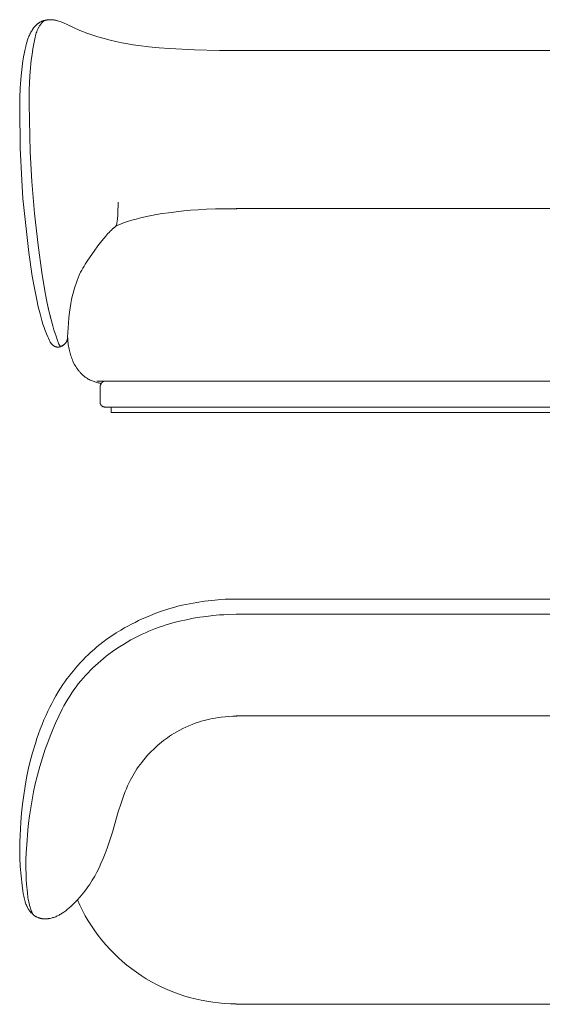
# Model space of a CAD drawing. Header units: millimetres. Extents: x 4566 to 7929, y -7627 to -5647.
# Tile 2 of 3: x 5829 to 6879, y -7627 to -5647. Entities that reach past the tile are written whole.
import ezdxf

# ---------------------------------------------------------------- set-up
doc = ezdxf.new("R2010")
doc.units = ezdxf.units.MM
doc.header["$MEASUREMENT"] = 0
doc.layers.add('Default', color=7, linetype='Continuous', lineweight=18, true_color=0x000000)

msp = doc.modelspace()

# ---------------------------------------------------------------- linework, layer by layer
at = {"layer": 'Default'}
for p, q in [((5857.6, -5663.2), (5858.8, -5661.8)), ((5858.8, -5661.8), (5859.9, -5660.4)), ((5859.9, -5660.4), (5861.1, -5659.1)), ((5861.1, -5659.1), (5861.7, -5658.5)), ((5861.7, -5658.5), (5862.4, -5657.9)), ((5862.4, -5657.9), (5863, -5657.3)), ((5863, -5657.3), (5863.6, -5656.7)), ((5863.6, -5656.7), (5864.3, -5656.1)), ((5864.3, -5656.1), (5864.9, -5655.5)), ((5864.9, -5655.5), (5865.6, -5655)), ((5865.6, -5655), (5866.3, -5654.5)), ((5866.3, -5654.5), (5867, -5654)), ((5866.9, -5663.2), (5867.3, -5662.6)), ((5867, -5654), (5867.7, -5653.5)), ((5867.3, -5662.6), (5867.6, -5661.9)), ((5867.6, -5661.9), (5868.4, -5660.7)), ((5867.7, -5653.5), (5868.2, -5653.2)), ((5868.2, -5653.2), (5868.6, -5652.9)), ((5868.4, -5660.7), (5869.1, -5659.5)), ((5868.6, -5652.9), (5869.1, -5652.6)), ((5869.1, -5652.6), (5869.6, -5652.3)), ((5869.1, -5659.5), (5869.9, -5658.3)), ((5869.6, -5652.3), (5870.6, -5651.8)), ((5869.9, -5658.3), (5870.7, -5657.2)), ((5870.6, -5651.8), (5871.6, -5651.3)), ((5870.7, -5657.2), (5871.5, -5656.1)), ((5871.5, -5656.1), (5872.2, -5655.2)), ((5871.6, -5651.3), (5872.6, -5650.9)), ((5872.2, -5655.2), (5872.9, -5654.3)), ((5872.6, -5650.9), (5873.6, -5650.4)), ((5872.9, -5654.3), (5873.5, -5653.6)), ((5873.5, -5653.6), (5874.2, -5652.8)), ((5873.6, -5650.4), (5874.6, -5650)), ((5874.2, -5652.8), (5874.8, -5652.2)), ((5874.6, -5650), (5875.7, -5649.7)), ((5874.8, -5652.2), (5875.1, -5651.9)), ((5875.1, -5651.9), (5875.4, -5651.6)), ((5875.4, -5651.6), (5875.7, -5651.4)), ((5875.7, -5649.7), (5876.7, -5649.3)), ((5875.7, -5651.4), (5875.9, -5651.1)), ((5875.9, -5651.1), (5876.2, -5650.9)), ((5876.2, -5650.9), (5876.5, -5650.7)), ((5876.5, -5650.7), (5876.7, -5650.5)), ((5876.7, -5649.3), (5877.8, -5649)), ((5876.7, -5650.5), (5876.9, -5650.3)), ((5876.9, -5650.3), (5877.1, -5650.2)), ((5877.1, -5650.2), (5877.4, -5650)), ((5877.4, -5650), (5877.7, -5649.8)), ((5877.7, -5649.8), (5878, -5649.6)), ((5877.8, -5649), (5878.9, -5648.7)), ((5878, -5649.6), (5878.3, -5649.4)), ((5878.3, -5649.4), (5878.6, -5649.3)), ((5878.6, -5649.3), (5879, -5649.1)), ((5878.9, -5648.7), (5880, -5648.5)), ((5879, -5649.1), (5879.4, -5649)), ((5879.4, -5649), (5879.8, -5648.8)), ((5879.8, -5648.8), (5880.1, -5648.7)), ((5880, -5648.5), (5881, -5648.2)), ((5880.1, -5648.7), (5880.6, -5648.5)), ((5880.6, -5648.5), (5881, -5648.4)), ((5881, -5648.2), (5882.1, -5648)), ((5881, -5648.4), (5881.5, -5648.2)), ((5881.5, -5648.2), (5881.9, -5648.1)), ((5881.9, -5648.1), (5882.4, -5648)), ((5882.1, -5648), (5883.2, -5647.8)), ((5882.4, -5648), (5882.9, -5647.9)), ((5882.9, -5647.9), (5883.4, -5647.8)), ((5883.2, -5647.8), (5884.3, -5647.7)), ((5883.4, -5647.8), (5883.9, -5647.7)), ((5883.9, -5647.7), (5884.5, -5647.6)), ((5884.3, -5647.7), (5886, -5647.5)), ((5884.5, -5647.6), (5885.1, -5647.5)), ((5885.1, -5647.5), (5885.9, -5647.4)), ((5885.9, -5647.4), (5886.7, -5647.3)), ((5886, -5647.5), (5887.7, -5647.3)), ((5886.7, -5647.3), (5887.5, -5647.3)), ((5887.5, -5647.3), (5888.3, -5647.2)), ((5887.7, -5647.3), (5889.3, -5647.2)), ((5888.3, -5647.2), (5888.7, -5647.2)), ((5889.3, -5647.2), (5891, -5647.2)), ((5891, -5647.2), (5891.9, -5647.2)), ((5891.9, -5647.2), (5892.7, -5647.2)), ((5892.7, -5647.2), (5893.6, -5647.2)), ((5893.6, -5647.2), (5894.4, -5647.3)), ((5894.4, -5647.3), (5895.2, -5647.3)), ((5895.2, -5647.3), (5896.1, -5647.4)), ((5896.1, -5647.4), (5896.9, -5647.5)), ((5896.9, -5647.5), (5897.8, -5647.6)), ((5897.8, -5647.6), (5899, -5647.8)), ((5899, -5647.8), (5900.2, -5648)), ((5900.2, -5648), (5901.4, -5648.3)), ((5901.4, -5648.3), (5902.6, -5648.6)), ((5902.6, -5648.6), (5903.8, -5648.9)), ((5903.8, -5648.9), (5905, -5649.2)), ((5905, -5649.2), (5907.5, -5650)), ((5907.5, -5650), (5909.9, -5650.8)), ((5909.9, -5650.8), (5912.3, -5651.7)), ((5912.3, -5651.7), (5917.1, -5653.6)), ((5917.1, -5653.6), (5925.4, -5657.3)), ((5925.4, -5657.3), (5950.1, -5668.7)), ((5846.2, -5683.9), (5846.9, -5682.2)), ((5846.9, -5682.2), (5847.6, -5680.4)), ((5847.6, -5680.4), (5848.4, -5678.7)), ((5848.4, -5678.7), (5849.4, -5676.6)), ((5849.4, -5676.6), (5850.4, -5674.5)), ((5850.4, -5674.5), (5851.5, -5672.5)), ((5851.5, -5672.5), (5852.6, -5670.5)), ((5852.6, -5670.5), (5853.8, -5668.6)), ((5853.8, -5668.6), (5855, -5666.8)), ((5855, -5666.8), (5856.3, -5664.9)), ((5856.3, -5664.9), (5857.6, -5663.2)), ((5859.1, -5685.6), (5859.9, -5682.4)), ((5859.9, -5682.4), (5860.7, -5679.5)), ((5860.7, -5679.5), (5861.6, -5676.6)), ((5861.6, -5676.6), (5862.4, -5673.9)), ((5862.4, -5673.9), (5863.4, -5671.3)), ((5863.4, -5671.3), (5864.3, -5668.8)), ((5864.3, -5668.8), (5864.9, -5667.4)), ((5864.9, -5667.4), (5865.5, -5666)), ((5865.5, -5666), (5866.2, -5664.6)), ((5866.2, -5664.6), (5866.9, -5663.2)), ((5950.1, -5668.7), (5956.1, -5671.2)), ((5956.1, -5671.2), (5962.1, -5673.5)), ((5962.1, -5673.5), (5968.1, -5675.8)), ((5968.1, -5675.8), (5974.1, -5677.9)), ((5974.1, -5677.9), (5986.3, -5681.7)), ((5986.3, -5681.7), (5998.7, -5685.2)), ((5839.2, -5709.2), (5841, -5701.1)), ((5841, -5701.1), (5842.1, -5697.1)), ((5842.1, -5697.1), (5843.1, -5693.2)), ((5843.1, -5693.2), (5844.3, -5689.4)), ((5844.3, -5689.4), (5845.6, -5685.7)), ((5845.6, -5685.7), (5846.2, -5683.9)), ((5855.3, -5705.9), (5857.1, -5695.5)), ((5857.1, -5695.5), (5858.4, -5688.7)), ((5858.4, -5688.7), (5859.1, -5685.6)), ((5998.7, -5685.2), (6010.5, -5688.3)), ((6010.5, -5688.3), (6022.4, -5691.1)), ((6022.4, -5691.1), (6034.4, -5693.6)), ((6034.4, -5693.6), (6046.4, -5695.9)), ((6046.4, -5695.9), (6057, -5697.6)), ((6057, -5697.6), (6067.5, -5699.2)), ((6067.5, -5699.2), (6088.5, -5701.7)), ((6088.5, -5701.7), (6109.4, -5703.6)), ((5834.9, -5735.2), (5836.8, -5722.1)), ((5836.8, -5722.1), (5838, -5715.6)), ((5838, -5715.6), (5839.2, -5709.2)), ((5852.3, -5728.4), (5853.7, -5717.1)), ((5853.7, -5717.1), (5855.3, -5705.9)), ((6109.4, -5703.6), (6130.1, -5705.1)), ((6130.1, -5705.1), (6180.4, -5707.7)), ((6180.4, -5707.7), (6230.3, -5708.8)), ((6230.3, -5708.8), (6265.5, -5709)), ((6263.8, -5709), (7494.6, -5709)), ((5833.3, -5748.1), (5834.9, -5735.2)), ((5850.2, -5751.4), (5852.3, -5728.4)), ((5830.2, -5784.1), (5832, -5760.4)), ((5832, -5760.4), (5833.3, -5748.1)), ((5848.9, -5772), (5850.2, -5751.4)), ((5848.2, -5790.6), (5848.9, -5772)), ((5829.3, -5805.2), (5830.2, -5784.1)), ((5847.9, -5816.3), (5848.2, -5790.6)), ((5829, -5824.6), (5829.3, -5805.2)), ((5850.2, -5913.1), (5847.9, -5816.3)), ((5830.1, -5905.6), (5829, -5824.6)), ((5833, -5970), (5830.1, -5905.6)), ((5853.3, -5972.7), (5850.2, -5913.1)), ((5835.6, -6006.5), (5833, -5970)), ((5858.7, -6036.6), (5853.3, -5972.7)), ((5839, -6043), (5835.6, -6006.5)), ((6026.7, -6013.8), (6026.6, -6021.8)), ((5866, -6100.6), (5858.7, -6036.6)), ((6026.4, -6030.4), (6026, -6039.3)), ((6026.6, -6021.8), (6026.4, -6030.4)), ((6111.1, -6037.9), (6100.6, -6039.7)), ((6133.7, -6034.6), (6111.1, -6037.9)), ((6158.6, -6031.7), (6133.7, -6034.6)), ((6172.5, -6030.4), (6158.6, -6031.7)), ((6187.6, -6029.3), (6172.5, -6030.4)), ((6204.2, -6028.4), (6187.6, -6029.3)), ((6222.5, -6027.7), (6204.2, -6028.4)), ((6265.3, -6027.2), (6222.5, -6027.7)), ((6263.8, -6027), (7494.6, -6027)), ((5847.5, -6115.6), (5839, -6043)), ((6030.2, -6058.7), (6022.8, -6061.7)), ((6024, -6058.6), (6023.9, -6058.8)), ((6024.1, -6057.8), (6024, -6058.3)), ((6024, -6058.3), (6024, -6058.6)), ((6024.2, -6057.3), (6024.1, -6057.8)), ((6024.4, -6056.2), (6024.2, -6057.3)), ((6024.9, -6052.3), (6024.4, -6056.2)), ((6025.3, -6048.1), (6024.9, -6052.3)), ((6026, -6039.3), (6025.3, -6048.1)), ((6037.9, -6055.8), (6030.2, -6058.7)), ((6045.9, -6053.1), (6037.9, -6055.8)), ((6054.1, -6050.5), (6045.9, -6053.1)), ((6062.7, -6048), (6054.1, -6050.5)), ((6071.6, -6045.7), (6062.7, -6048)), ((6080.9, -6043.6), (6071.6, -6045.7)), ((6090.5, -6041.6), (6080.9, -6043.6)), ((6100.6, -6039.7), (6090.5, -6041.6)), ((6002, -6082.3), (6006.3, -6077.3)), ((6006.3, -6077.3), (6008.6, -6074.8)), ((6008.6, -6074.8), (6010.9, -6072.4)), ((6010.9, -6072.4), (6013.2, -6070.1)), ((6013.2, -6070.1), (6015.7, -6067.8)), ((6015.7, -6067.8), (6018.1, -6065.6)), ((6020.6, -6063.6), (6016.5, -6067.2)), ((6018.1, -6065.6), (6020.7, -6063.4)), ((6021.1, -6063.1), (6020.6, -6063.6)), ((6020.7, -6063.4), (6022.8, -6061.7)), ((6021.4, -6062.8), (6021.1, -6063.1)), ((6021.6, -6062.6), (6021.4, -6062.8)), ((6021.9, -6062.3), (6021.6, -6062.6)), ((6022.1, -6062), (6021.9, -6062.3)), ((6022.4, -6061.8), (6022.1, -6062)), ((6022.5, -6061.6), (6022.4, -6061.8)), ((6022.6, -6061.5), (6022.5, -6061.6)), ((6022.7, -6061.3), (6022.6, -6061.5)), ((6022.8, -6061.2), (6022.7, -6061.3)), ((6022.9, -6061.1), (6022.8, -6061.2)), ((6023, -6060.9), (6022.9, -6061.1)), ((6023.1, -6060.8), (6023, -6060.9)), ((6023.2, -6060.6), (6023.1, -6060.8)), ((6023.3, -6060.4), (6023.2, -6060.6)), ((6023.4, -6060.2), (6023.3, -6060.3)), ((6023.3, -6060.3), (6023.3, -6060.4)), ((6023.5, -6060.1), (6023.4, -6060.2)), ((6023.6, -6059.8), (6023.5, -6059.9)), ((6023.5, -6059.9), (6023.5, -6060.1)), ((6023.7, -6059.3), (6023.6, -6059.6)), ((6023.6, -6059.6), (6023.6, -6059.8)), ((6023.8, -6059.1), (6023.7, -6059.3)), ((6023.9, -6058.8), (6023.8, -6059.1)), ((5986.1, -6102.1), (5993.9, -6092.1)), ((5993.9, -6092.1), (5997.9, -6087.1)), ((5997.9, -6087.1), (6002, -6082.3)), ((5854.3, -6163.1), (5847.5, -6115.6)), ((5873.5, -6155.4), (5866, -6100.6)), ((5965.9, -6130.7), (5978.6, -6112.4)), ((5978.6, -6112.4), (5986.1, -6102.1)), ((5960.8, -6138.7), (5965.9, -6130.7)), ((5880.3, -6196.7), (5873.5, -6155.4)), ((5950.1, -6157.9), (5951.4, -6155.2)), ((5951.4, -6155.2), (5953.6, -6150.9)), ((5953.6, -6150.9), (5955.9, -6146.8)), ((5955.9, -6146.8), (5958.3, -6142.7)), ((5958.3, -6142.7), (5960.8, -6138.7)), ((5858.4, -6186.8), (5854.3, -6163.1)), ((5940.2, -6183.3), (5942.2, -6177.5)), ((5942.2, -6177.5), (5944.3, -6171.8)), ((5944.3, -6171.8), (5946.5, -6166.2)), ((5946.5, -6166.2), (5948.8, -6160.6)), ((5948.8, -6160.6), (5950.1, -6157.9)), ((5863.1, -6210.3), (5858.4, -6186.8)), ((5884.3, -6217.1), (5880.3, -6196.7)), ((5935.3, -6201.1), (5936.8, -6195.2)), ((5936.8, -6195.2), (5938.4, -6189.2)), ((5938.4, -6189.2), (5940.2, -6183.3)), ((5866.2, -6224.4), (5863.1, -6210.3)), ((5887, -6229.6), (5884.3, -6217.1)), ((5931.8, -6218.1), (5933.4, -6209.6)), ((5933.4, -6209.6), (5935.3, -6201.1)), ((5869.8, -6238.5), (5866.2, -6224.4)), ((5886.4, -6227.1), (5892.7, -6252.5)), ((5891.6, -6248.6), (5887, -6229.6)), ((5928, -6246.5), (5929.3, -6235.3)), ((5929.3, -6235.3), (5930.4, -6226.7)), ((5930.4, -6226.7), (5931.8, -6218.1)), ((5873.7, -6252.4), (5869.8, -6238.5)), ((5875.8, -6259.2), (5873.7, -6252.4)), ((5892.7, -6252.5), (5895.4, -6262.5)), ((5926.9, -6257.7), (5928, -6246.5)), ((5878.1, -6266.1), (5875.8, -6259.2)), ((5880.3, -6272.4), (5878.1, -6266.1)), ((5882.7, -6278.6), (5880.3, -6272.4)), ((5895.4, -6262.5), (5897.8, -6271)), ((5897.8, -6271), (5900, -6278)), ((5925.3, -6285.4), (5926.9, -6257.7)), ((5885.3, -6284.8), (5882.7, -6278.6)), ((5886.7, -6287.9), (5885.3, -6284.8)), ((5888.8, -6292.3), (5886.7, -6287.9)), ((5889.4, -6293.7), (5888.8, -6292.3)), ((5890.2, -6295), (5889.4, -6293.7)), ((5890.5, -6295.6), (5890.2, -6295)), ((5890.9, -6296.3), (5890.5, -6295.6)), ((5891.3, -6296.9), (5890.9, -6296.3)), ((5900, -6278), (5902, -6283.9)), ((5902, -6283.9), (5905.1, -6292.5)), ((5905.1, -6292.5), (5907.1, -6297.9)), ((5922, -6296.4), (5921.8, -6296.7)), ((5922.2, -6296), (5922, -6296.4)), ((5922, -6296.5), (5922.2, -6296.3)), ((5922.1, -6294.9), (5922.2, -6295)), ((5922.5, -6295.7), (5922.2, -6296)), ((5922.2, -6296.3), (5922.4, -6296)), ((5922.4, -6296), (5922.5, -6295.7)), ((5922.7, -6295.2), (5922.5, -6295.7)), ((5922.5, -6295.7), (5922.7, -6295.4)), ((5923, -6294.8), (5922.7, -6295.2)), ((5922.7, -6295.4), (5922.9, -6295)), ((5923, -6278.4), (5922.8, -6278.4)), ((5922.9, -6295), (5923.1, -6294.6)), ((5923.2, -6294.4), (5923, -6294.8)), ((5923.1, -6294.6), (5923.3, -6294.3)), ((5923.5, -6293.9), (5923.2, -6294.4)), ((5923.3, -6294.3), (5923.5, -6293.9)), ((5923.5, -6293.9), (5923.7, -6293.5)), ((5923.7, -6293.5), (5923.5, -6293.9)), ((5923.9, -6293), (5923.7, -6293.5)), ((5923.7, -6293.5), (5923.8, -6293.1)), ((5923.8, -6293.1), (5924, -6292.6)), ((5924.1, -6292.6), (5923.9, -6293)), ((5924, -6292.6), (5924.1, -6292.2)), ((5924.1, -6292.2), (5924.2, -6291.8)), ((5924.3, -6292.1), (5924.1, -6292.6)), ((5924.2, -6291.8), (5924.3, -6291.4)), ((5924.3, -6291.4), (5924.5, -6291)), ((5924.5, -6291.6), (5924.3, -6292.1)), ((5924.5, -6291), (5924.6, -6290.6)), ((5924.7, -6291.2), (5924.5, -6291.6)), ((5924.6, -6290.6), (5924.7, -6290.1)), ((5924.7, -6290.1), (5924.8, -6289.7)), ((5924.8, -6290.7), (5924.7, -6291.2)), ((5924.8, -6289.7), (5924.9, -6288.9)), ((5925, -6290.2), (5924.8, -6290.7)), ((5924.9, -6288.9), (5925, -6288)), ((5925, -6288), (5925.2, -6287.1)), ((5925.1, -6289.7), (5925, -6290.2)), ((5925.3, -6289.2), (5925.1, -6289.7)), ((5925.2, -6286.3), (5925.3, -6285.4)), ((5925.2, -6287.1), (5925.2, -6286.3)), ((5925.3, -6285), (5925.5, -6288.2)), ((5925.4, -6288.8), (5925.3, -6289.2)), ((5925.5, -6288.3), (5925.4, -6288.8)), ((5925.5, -6288.2), (5925.7, -6291.3)), ((5925.7, -6291.3), (5926, -6294.4)), ((5926, -6294.4), (5926.3, -6297.5)), ((5891.7, -6297.5), (5891.3, -6296.9)), ((5892.2, -6298.1), (5891.7, -6297.5)), ((5892.6, -6298.7), (5892.2, -6298.1)), ((5893.1, -6299.3), (5892.6, -6298.7)), ((5893.3, -6299.6), (5893.1, -6299.3)), ((5893.6, -6299.8), (5893.3, -6299.6)), ((5893.8, -6300.1), (5893.6, -6299.8)), ((5894.1, -6300.4), (5893.8, -6300.1)), ((5894.3, -6300.6), (5894.1, -6300.4)), ((5894.6, -6300.9), (5894.3, -6300.6)), ((5894.9, -6301.1), (5894.6, -6300.9)), ((5895.1, -6301.4), (5894.9, -6301.1)), ((5895.4, -6301.6), (5895.1, -6301.4)), ((5895.6, -6301.8), (5895.4, -6301.6)), ((5895.9, -6302), (5895.6, -6301.8)), ((5896.2, -6302.2), (5895.9, -6302)), ((5896.4, -6302.4), (5896.2, -6302.2)), ((5896.7, -6302.6), (5896.4, -6302.4)), ((5897, -6302.8), (5896.7, -6302.6)), ((5897.3, -6303), (5897, -6302.8)), ((5897.6, -6303.2), (5897.3, -6303)), ((5897.9, -6303.3), (5897.6, -6303.2)), ((5898.2, -6303.5), (5897.9, -6303.3)), ((5898.5, -6303.7), (5898.2, -6303.5)), ((5898.8, -6303.8), (5898.5, -6303.7)), ((5899.1, -6304), (5898.8, -6303.8)), ((5899.4, -6304.1), (5899.1, -6304)), ((5899.7, -6304.3), (5899.4, -6304.1)), ((5900, -6304.4), (5899.7, -6304.3)), ((5900.3, -6304.5), (5900, -6304.4)), ((5900.7, -6304.7), (5900.3, -6304.5)), ((5901, -6304.8), (5900.7, -6304.7)), ((5901.3, -6304.9), (5901, -6304.8)), ((5901.6, -6305), (5901.3, -6304.9)), ((5901.9, -6305.1), (5901.6, -6305)), ((5902.3, -6305.1), (5901.9, -6305.1)), ((5902.6, -6305.2), (5902.3, -6305.1)), ((5902.9, -6305.3), (5902.6, -6305.2)), ((5903.3, -6305.4), (5902.9, -6305.3)), ((5903.6, -6305.4), (5903.3, -6305.4)), ((5903.9, -6305.5), (5903.6, -6305.4)), ((5904.3, -6305.5), (5903.9, -6305.5)), ((5904.5, -6305.5), (5904.3, -6305.5)), ((5904.8, -6305.5), (5904.5, -6305.5)), ((5905.1, -6305.6), (5904.8, -6305.5)), ((5905.3, -6305.6), (5905.1, -6305.6)), ((5905.6, -6305.6), (5905.3, -6305.6)), ((5905.9, -6305.6), (5905.6, -6305.6)), ((5906.1, -6305.6), (5905.9, -6305.6)), ((5906.4, -6305.6), (5906.1, -6305.6)), ((5906.9, -6305.5), (5906.4, -6305.6)), ((5907.5, -6305.5), (5906.9, -6305.5)), ((5907.1, -6297.9), (5907.9, -6299.7)), ((5908, -6305.4), (5907.5, -6305.5)), ((5907.9, -6299.7), (5908.2, -6300.5)), ((5908.5, -6305.3), (5908, -6305.4)), ((5908.2, -6300.5), (5908.5, -6301.1)), ((5908.5, -6301.1), (5908.7, -6301.6)), ((5909, -6305.2), (5908.5, -6305.3)), ((5908.7, -6301.6), (5908.8, -6301.8)), ((5908.8, -6301.8), (5908.9, -6302)), ((5908.9, -6302), (5909, -6302.2)), ((5909, -6302.2), (5909.1, -6302.3)), ((5909.6, -6305.1), (5909, -6305.2)), ((5909.1, -6302.3), (5909.2, -6302.4)), ((5909.2, -6302.4), (5909.2, -6302.5)), ((5909.2, -6302.5), (5909.3, -6302.5)), ((5909.3, -6302.5), (5909.3, -6302.6)), ((5909.3, -6302.6), (5909.4, -6302.6)), ((5909.4, -6302.6), (5909.4, -6302.7)), ((5909.4, -6302.7), (5909.5, -6302.8)), ((5909.5, -6302.8), (5909.5, -6302.8)), ((5909.5, -6302.8), (5909.6, -6302.8)), ((5909.6, -6302.8), (5909.6, -6302.9)), ((5909.6, -6302.9), (5909.6, -6302.9)), ((5909.6, -6302.9), (5909.7, -6303)), ((5910.1, -6304.9), (5909.6, -6305.1)), ((5909.7, -6303), (5909.7, -6303)), ((5909.7, -6303), (5909.8, -6303)), ((5909.8, -6303), (5909.8, -6303.1)), ((5909.8, -6303.1), (5909.9, -6303.1)), ((5909.9, -6303.1), (5909.9, -6303.1)), ((5909.9, -6303.1), (5909.9, -6303.1)), ((5909.9, -6303.1), (5910, -6303.2)), ((5910, -6303.2), (5910, -6303.2)), ((5910, -6303.2), (5910.1, -6303.2)), ((5910.1, -6303.2), (5910.1, -6303.2)), ((5910.1, -6303.2), (5910.2, -6303.3)), ((5910.6, -6304.8), (5910.1, -6304.9)), ((5910.2, -6303.3), (5910.2, -6303.3)), ((5910.2, -6303.3), (5910.3, -6303.3)), ((5910.3, -6303.3), (5910.3, -6303.3)), ((5910.3, -6303.3), (5910.3, -6303.3)), ((5910.3, -6303.3), (5910.4, -6303.4)), ((5910.4, -6303.4), (5910.4, -6303.4)), ((5910.4, -6303.4), (5910.5, -6303.4)), ((5910.5, -6303.4), (5910.5, -6303.4)), ((5910.5, -6303.4), (5910.6, -6303.4)), ((5910.6, -6303.4), (5910.6, -6303.4)), ((5910.6, -6303.4), (5910.7, -6303.4)), ((5911.1, -6304.6), (5910.6, -6304.8)), ((5910.7, -6303.4), (5910.8, -6303.5)), ((5910.8, -6303.5), (5910.8, -6303.5)), ((5910.8, -6303.5), (5910.9, -6303.5)), ((5910.9, -6303.5), (5910.9, -6303.5)), ((5910.9, -6303.5), (5911, -6303.5)), ((5911, -6303.5), (5911, -6303.5)), ((5911, -6303.5), (5911.1, -6303.5)), ((5911.1, -6303.5), (5911.2, -6303.5)), ((5911.6, -6304.5), (5911.1, -6304.6)), ((5911.2, -6303.5), (5911.4, -6303.5)), ((5911.4, -6303.5), (5911.5, -6303.5)), ((5911.5, -6303.5), (5911.6, -6303.5)), ((5911.6, -6303.5), (5911.7, -6303.5)), ((5912.1, -6304.3), (5911.6, -6304.5)), ((5911.7, -6303.5), (5911.9, -6303.5)), ((5911.9, -6303.5), (5912, -6303.5)), ((5912, -6303.5), (5912.1, -6303.5)), ((5912.1, -6303.5), (5912.3, -6303.5)), ((5912.6, -6304), (5912.1, -6304.3)), ((5912.3, -6303.5), (5912.4, -6303.4)), ((5912.4, -6303.4), (5912.5, -6303.4)), ((5912.5, -6303.4), (5912.7, -6303.4)), ((5913, -6303.9), (5912.6, -6304)), ((5912.7, -6303.4), (5912.8, -6303.3)), ((5912.8, -6303.3), (5913, -6303.3)), ((5913, -6303.3), (5913.1, -6303.2)), ((5913.4, -6303.7), (5913, -6303.9)), ((5913.1, -6303.2), (5913.3, -6303.2)), ((5913.3, -6303.2), (5913.4, -6303.1)), ((5913.4, -6303.1), (5913.8, -6303)), ((5913.8, -6303.5), (5913.4, -6303.7)), ((5913.8, -6303), (5914.1, -6302.9)), ((5914.1, -6303.3), (5913.8, -6303.5)), ((5914.1, -6302.9), (5914.4, -6302.7)), ((5914.5, -6303.1), (5914.1, -6303.3)), ((5914.4, -6302.7), (5914.8, -6302.5)), ((5914.8, -6302.9), (5914.5, -6303.1)), ((5914.8, -6302.5), (5915.2, -6302.3)), ((5915.2, -6302.7), (5914.8, -6302.9)), ((5915.2, -6302.3), (5915.5, -6302.2)), ((5915.5, -6302.5), (5915.2, -6302.7)), ((5915.5, -6302.2), (5915.9, -6301.9)), ((5915.9, -6302.3), (5915.5, -6302.5)), ((5915.9, -6301.9), (5916.3, -6301.7)), ((5916.2, -6302.1), (5915.9, -6302.3)), ((5916.6, -6301.8), (5916.2, -6302.1)), ((5916.3, -6301.7), (5917, -6301.3)), ((5916.9, -6301.6), (5916.6, -6301.8)), ((5917.2, -6301.4), (5916.9, -6301.6)), ((5917, -6301.3), (5917.7, -6300.8)), ((5917.5, -6301.1), (5917.2, -6301.4)), ((5917.9, -6300.8), (5917.5, -6301.1)), ((5917.7, -6300.8), (5918, -6300.6)), ((5918.2, -6300.6), (5917.9, -6300.8)), ((5918, -6300.6), (5918.3, -6300.3)), ((5918.5, -6300.3), (5918.2, -6300.6)), ((5918.3, -6300.3), (5918.6, -6300.1)), ((5918.8, -6300), (5918.5, -6300.3)), ((5918.6, -6300.1), (5918.9, -6299.9)), ((5919.1, -6299.8), (5918.8, -6300)), ((5918.9, -6299.9), (5919.2, -6299.7)), ((5919.4, -6299.5), (5919.1, -6299.8)), ((5919.2, -6299.7), (5919.4, -6299.5)), ((5919.4, -6299.5), (5919.9, -6299.1)), ((5919.7, -6299.2), (5919.4, -6299.5)), ((5920, -6298.9), (5919.7, -6299.2)), ((5919.9, -6299.1), (5920.3, -6298.6)), ((5920.2, -6298.6), (5920, -6298.9)), ((5920.5, -6298.3), (5920.2, -6298.6)), ((5920.3, -6298.6), (5920.6, -6298.3)), ((5920.8, -6298), (5920.5, -6298.3)), ((5920.6, -6298.3), (5920.8, -6298.1)), ((5921, -6297.7), (5920.8, -6298)), ((5920.8, -6298.1), (5921, -6297.8)), ((5921.3, -6297.3), (5921, -6297.7)), ((5921, -6297.8), (5921.2, -6297.6)), ((5921.2, -6297.6), (5921.4, -6297.3)), ((5921.5, -6297), (5921.3, -6297.3)), ((5921.4, -6297.3), (5921.6, -6297.1)), ((5921.8, -6296.7), (5921.5, -6297)), ((5921.6, -6297.1), (5921.8, -6296.8)), ((5921.8, -6296.8), (5922, -6296.5)), ((5926.3, -6297.5), (5926.7, -6300.6)), ((5926.7, -6300.6), (5927.2, -6303.6)), ((5927.2, -6303.6), (5927.7, -6306.5)), ((5927.7, -6306.5), (5928.2, -6309.4)), ((5928.2, -6309.4), (5928.8, -6312.3)), ((5928.8, -6312.3), (5929.5, -6315.2)), ((5929.5, -6315.2), (5930.3, -6317.9)), ((5930.3, -6317.9), (5931.1, -6320.7)), ((5931.1, -6320.7), (5931.9, -6323.4)), ((5931.9, -6323.4), (5932.8, -6326)), ((5932.8, -6326), (5933.8, -6328.6)), ((5933.8, -6328.6), (5934.8, -6331.2)), ((5934.8, -6331.2), (5936, -6334.1)), ((5936, -6334.1), (5937.4, -6336.9)), ((5937.4, -6336.9), (5938.7, -6339.6)), ((5938.7, -6339.6), (5940.2, -6342.3)), ((5940.2, -6342.3), (5941.7, -6344.8)), ((5941.7, -6344.8), (5943.3, -6347.3)), ((5943.3, -6347.3), (5944.2, -6348.6)), ((5944.2, -6348.6), (5945, -6349.8)), ((5945, -6349.8), (5945.9, -6350.9)), ((5945.9, -6350.9), (5946.8, -6352.1)), ((5946.8, -6352.1), (5947.6, -6353.2)), ((5947.6, -6353.2), (5948.6, -6354.4)), ((5948.6, -6354.4), (5949.5, -6355.4)), ((5949.5, -6355.4), (5950.4, -6356.5)), ((5950.4, -6356.5), (5951.4, -6357.6)), ((5951.4, -6357.6), (5952.4, -6358.6)), ((5952.4, -6358.6), (5953.4, -6359.6)), ((5953.4, -6359.6), (5954.4, -6360.6)), ((5954.4, -6360.6), (5955.4, -6361.5)), ((5955.4, -6361.5), (5956.5, -6362.5)), ((5956.5, -6362.5), (5957.5, -6363.4)), ((5957.5, -6363.4), (5958.6, -6364.2)), ((5958.6, -6364.2), (5959.7, -6365.1)), ((5959.7, -6365.1), (5960.8, -6365.9)), ((5960.8, -6365.9), (5962, -6366.7)), ((5962, -6366.7), (5963.1, -6367.5)), ((5963.1, -6367.5), (5964.9, -6368.7)), ((5964.9, -6368.7), (5966.8, -6369.8)), ((5966.8, -6369.8), (5968.7, -6370.8)), ((5968.7, -6370.8), (5970.6, -6371.8)), ((5970.6, -6371.8), (5972.5, -6372.7)), ((5972.5, -6372.7), (5974.4, -6373.5)), ((5974.4, -6373.5), (5976.3, -6374.3)), ((5976.3, -6374.3), (5978.3, -6375)), ((5978.3, -6375), (5980.2, -6375.7)), ((6265.6, -6374), (5983.8, -6374)), ((5995.5, -6375.8), (5995.8, -6375.6)), ((5995.8, -6375.6), (5996, -6375.4)), ((5996, -6375.4), (5996.2, -6375.3)), ((5996.2, -6375.3), (5996.5, -6375.1)), ((5996.5, -6375.1), (5996.7, -6375)), ((5996.7, -6375), (5997, -6374.9)), ((5997, -6374.9), (5997.2, -6374.7)), ((5997.2, -6374.7), (5997.5, -6374.6)), ((5997.5, -6374.6), (5997.7, -6374.5)), ((5997.7, -6374.5), (5997.9, -6374.4)), ((5997.9, -6374.4), (5998.2, -6374.4)), ((5998.2, -6374.4), (5998.4, -6374.3)), ((5998.4, -6374.3), (5998.7, -6374.2)), ((5998.7, -6374.2), (5998.9, -6374.2)), ((5998.9, -6374.2), (5999.2, -6374.1)), ((5999.2, -6374.1), (5999.4, -6374.1)), ((5999.4, -6374.1), (5999.6, -6374)), ((5999.6, -6374), (5999.9, -6374)), ((5999.9, -6374), (6000.1, -6374)), ((6000.1, -6374), (6000.4, -6374)), ((7494.6, -6374), (6263.8, -6374)), ((5980.2, -6375.7), (5982.1, -6376.3)), ((5982.1, -6376.3), (5984, -6376.8)), ((5984, -6376.8), (5985.9, -6377.2)), ((5985.9, -6377.2), (5987.7, -6377.6)), ((5987.7, -6377.6), (5989.5, -6378)), ((5989.5, -6378), (5991.3, -6378.3)), ((5990.5, -6385.8), (5990.6, -6385.3)), ((5990.5, -6386.4), (5990.5, -6385.8)), ((5990.5, -6386.9), (5990.5, -6386.4)), ((5990.5, -6387.5), (5990.5, -6386.9)), ((5990.5, -6416.2), (5990.5, -6387.5)), ((5990.6, -6385.3), (5990.7, -6384.7)), ((5990.7, -6384.7), (5990.8, -6384.2)), ((5990.8, -6384.2), (5990.9, -6383.6)), ((5990.9, -6383.6), (5991, -6383.1)), ((5991, -6383.1), (5991.2, -6382.5)), ((5991.2, -6382.5), (5991.3, -6382)), ((5991.3, -6378.3), (5993, -6378.5)), ((5991.3, -6382), (5991.5, -6381.5)), ((5991.5, -6381.5), (5991.7, -6381)), ((5991.7, -6381), (5992, -6380.5)), ((5992, -6380.5), (5992.2, -6380)), ((5992.2, -6380), (5992.5, -6379.5)), ((5992.5, -6379.5), (5992.7, -6379)), ((5992.7, -6379), (5993, -6378.5)), ((5993, -6378.5), (5993.2, -6378.2)), ((5993.2, -6378.2), (5993.4, -6378)), ((5993.4, -6378), (5993.6, -6377.7)), ((5993.6, -6377.7), (5993.8, -6377.5)), ((5993.8, -6377.5), (5994, -6377.2)), ((5994, -6377.2), (5994.2, -6377)), ((5994.2, -6377), (5994.4, -6376.8)), ((5994.4, -6376.8), (5994.6, -6376.5)), ((5994.6, -6376.5), (5994.9, -6376.3)), ((5994.9, -6376.3), (5995.1, -6376.1)), ((5995.1, -6376.1), (5995.3, -6375.9)), ((5995.3, -6375.9), (5995.5, -6375.8)), ((5990.5, -6416.5), (5990.5, -6416.2)), ((5990.5, -6416.9), (5990.5, -6416.5)), ((5990.5, -6417.2), (5990.5, -6416.9)), ((5990.6, -6417.5), (5990.5, -6417.2)), ((5990.6, -6417.9), (5990.6, -6417.5)), ((5990.7, -6418.2), (5990.6, -6417.9)), ((5990.8, -6418.6), (5990.7, -6418.2)), ((5990.8, -6418.9), (5990.8, -6418.6)), ((5990.9, -6419.2), (5990.8, -6418.9)), ((5991, -6419.5), (5990.9, -6419.2)), ((5991.2, -6419.9), (5991, -6419.5)), ((5991.3, -6420.2), (5991.2, -6419.9)), ((5991.4, -6420.5), (5991.3, -6420.2)), ((5991.6, -6420.8), (5991.4, -6420.5)), ((5991.7, -6421.1), (5991.6, -6420.8)), ((5991.9, -6421.4), (5991.7, -6421.1)), ((5992.1, -6421.7), (5991.9, -6421.4)), ((5992.3, -6422), (5992.1, -6421.7)), ((5992.5, -6422.2), (5992.3, -6422)), ((5992.7, -6422.5), (5992.5, -6422.2)), ((5992.9, -6422.8), (5992.7, -6422.5)), ((5993.2, -6423), (5992.9, -6422.8)), ((5993.4, -6423.3), (5993.2, -6423)), ((5993.6, -6423.5), (5993.4, -6423.3)), ((5993.5, -6426.2), (5993.5, -6426.2)), ((5993.9, -6423.7), (5993.6, -6423.5)), ((5994.2, -6423.9), (5993.9, -6423.7)), ((5994.4, -6424.2), (5994.2, -6423.9)), ((5994.7, -6424.4), (5994.4, -6424.2)), ((5995, -6424.5), (5994.7, -6424.4)), ((5995.3, -6424.7), (5995, -6424.5)), ((5995.6, -6424.9), (5995.3, -6424.7)), ((5995.9, -6425.1), (5995.6, -6424.9)), ((5996.2, -6425.2), (5995.9, -6425.1)), ((5996.5, -6425.4), (5996.2, -6425.2)), ((5996.8, -6425.5), (5996.5, -6425.4)), ((5997.1, -6425.6), (5996.8, -6425.5)), ((5997.4, -6425.7), (5997.1, -6425.6)), ((5997.8, -6425.8), (5997.4, -6425.7)), ((5998.1, -6425.9), (5997.8, -6425.8)), ((5998.4, -6426), (5998.1, -6425.9)), ((5998.8, -6426), (5998.4, -6426)), ((5999.1, -6426.1), (5998.8, -6426)), ((5999.4, -6426.1), (5999.1, -6426.1)), ((5999.8, -6426.2), (5999.4, -6426.1)), ((6000.1, -6426.2), (5999.8, -6426.2)), ((6000.5, -6426.2), (6000.1, -6426.2)), ((6265.6, -6426.2), (6000.5, -6426.2)), ((6265.3, -6426.2), (6012.5, -6426.2)), ((6012.5, -6426.2), (6012.5, -6437.1)), ((6263.8, -6426.2), (7494.6, -6426.2)), ((6012.5, -6437.1), (6265.3, -6437.1)), ((6265.3, -6437.1), (7493.1, -6437.1)), ((6130.5, -6831.5), (6138.8, -6829.1)), ((6138.8, -6829.1), (6147, -6826.8)), ((6147, -6826.8), (6155.4, -6824.8)), ((6155.4, -6824.8), (6162.8, -6823.1)), ((6162.8, -6823.1), (6170.2, -6821.6)), ((6170.2, -6821.6), (6185.2, -6818.9)), ((6185.2, -6818.9), (6200.2, -6816.6)), ((6200.2, -6816.6), (6215.3, -6814.9)), ((6215.3, -6814.9), (6233, -6813.3)), ((6233, -6813.3), (6241.9, -6812.8)), ((6241.9, -6812.8), (6250.7, -6812.4)), ((6250.7, -6812.4), (6265.3, -6812.2)), ((7494.3, -6812.2), (6264.1, -6812.2)), ((6075.3, -6852.2), (6090.2, -6845.8)), ((6090.2, -6845.8), (6098.1, -6842.7)), ((6098.1, -6842.7), (6106.2, -6839.6)), ((6106.2, -6839.6), (6114.2, -6836.8)), ((6114.2, -6836.8), (6122.4, -6834)), ((6122.4, -6834), (6130.5, -6831.5)), ((6191, -6848.8), (6177.9, -6851)), ((6204.2, -6847), (6191, -6848.8)), ((6217.3, -6845.4), (6204.2, -6847)), ((6230.6, -6844.2), (6217.3, -6845.4)), ((6239.2, -6843.7), (6230.6, -6844.2)), ((6247.9, -6843.2), (6239.2, -6843.7)), ((6265.3, -6842.8), (6247.9, -6843.2)), ((6264.1, -6842.9), (7494.3, -6842.9)), ((6032.3, -6874.5), (6039.3, -6870.4)), ((6039.3, -6870.4), (6046.4, -6866.5)), ((6046.4, -6866.5), (6053.5, -6862.7)), ((6053.5, -6862.7), (6060.7, -6859.1)), ((6060.7, -6859.1), (6068, -6855.6)), ((6068, -6855.6), (6075.3, -6852.2)), ((6109.1, -6868.9), (6102.2, -6871.5)), ((6116.1, -6866.5), (6109.1, -6868.9)), ((6123.2, -6864.2), (6116.1, -6866.5)), ((6129.9, -6862.2), (6123.2, -6864.2)), ((6136.7, -6860.3), (6129.9, -6862.2)), ((6150.4, -6856.8), (6136.7, -6860.3)), ((6164.1, -6853.7), (6150.4, -6856.8)), ((6177.9, -6851), (6164.1, -6853.7)), ((6005, -6892.4), (6013.9, -6886.1)), ((6013.9, -6886.1), (6023.1, -6880.2)), ((6023.1, -6880.2), (6032.3, -6874.5)), ((6060.3, -6890.3), (6052.5, -6894.5)), ((6068.2, -6886.3), (6060.3, -6890.3)), ((6074.8, -6883.1), (6068.2, -6886.3)), ((6081.6, -6880), (6074.8, -6883.1)), ((6088.4, -6877), (6081.6, -6880)), ((6095.3, -6874.2), (6088.4, -6877)), ((6102.2, -6871.5), (6095.3, -6874.2)), ((5978.4, -6913.6), (5984.2, -6908.6)), ((5984.2, -6908.6), (5990.2, -6903.7)), ((5990.2, -6903.7), (5996.3, -6898.9)), ((5996.3, -6898.9), (6005, -6892.4)), ((6029.8, -6908), (6022.5, -6912.9)), ((6037.3, -6903.3), (6029.8, -6908)), ((6044.8, -6898.8), (6037.3, -6903.3)), ((6052.5, -6894.5), (6044.8, -6898.8)), ((5956, -6934.9), (5961.4, -6929.4)), ((5961.4, -6929.4), (5967, -6924)), ((5967, -6924), (5972.6, -6918.7)), ((5972.6, -6918.7), (5978.4, -6913.6)), ((6002.6, -6927.4), (5997.1, -6931.8)), ((6008.1, -6923.1), (6002.6, -6927.4)), ((6015.2, -6917.9), (6008.1, -6923.1)), ((6022.5, -6912.9), (6015.2, -6917.9)), ((5941.3, -6950.9), (5946, -6945.6)), ((5946, -6945.6), (5950.7, -6940.5)), ((5950.7, -6940.5), (5956, -6934.9)), ((5981.3, -6945.6), (5976.2, -6950.4)), ((5986.5, -6940.9), (5981.3, -6945.6)), ((5991.8, -6936.3), (5986.5, -6940.9)), ((5997.1, -6931.8), (5991.8, -6936.3)), ((5923.9, -6972.8), (5928.1, -6967.2)), ((5928.1, -6967.2), (5932.4, -6961.7)), ((5932.4, -6961.7), (5936.8, -6956.3)), ((5936.8, -6956.3), (5941.3, -6950.9)), ((5961.3, -6965.8), (5956.3, -6971.4)), ((5966.4, -6960.3), (5961.3, -6965.8)), ((5971.3, -6955.3), (5966.4, -6960.3)), ((5976.2, -6950.4), (5971.3, -6955.3)), ((5910.9, -6991.6), (5915.8, -6984.2)), ((5915.8, -6984.2), (5919.8, -6978.5)), ((5919.8, -6978.5), (5923.9, -6972.8)), ((5942.2, -6988.8), (5937.8, -6994.8)), ((5946.7, -6982.8), (5942.2, -6988.8)), ((5951.5, -6977), (5946.7, -6982.8)), ((5956.3, -6971.4), (5951.5, -6977)), ((5897.5, -7014.3), (5901.8, -7006.6)), ((5901.8, -7006.6), (5906.3, -6999)), ((5906.3, -6999), (5910.9, -6991.6)), ((5929.5, -7007.2), (5925.4, -7013.7)), ((5933.5, -7000.9), (5929.5, -7007.2)), ((5937.8, -6994.8), (5933.5, -7000.9)), ((5889.4, -7029.9), (5893.4, -7022)), ((5893.4, -7022), (5897.5, -7014.3)), ((5917.9, -7027.1), (5914.4, -7033.9)), ((5921.6, -7020.3), (5917.9, -7027.1)), ((5925.4, -7013.7), (5921.6, -7020.3)), ((5877.8, -7055.1), (5881.9, -7045.8)), ((5881.9, -7045.8), (5885.6, -7037.8)), ((5885.6, -7037.8), (5889.4, -7029.9)), ((5907.6, -7047.7), (5901.2, -7061.8)), ((5914.4, -7033.9), (5907.6, -7047.7)), ((6249.5, -7048.3), (6241.6, -7048.9)), ((6257.4, -7047.9), (6249.5, -7048.3)), ((6265.3, -7047.8), (6257.4, -7047.9)), ((6264.1, -7047.2), (7494.3, -7047.2)), ((5870.3, -7073.8), (5874, -7064.4)), ((5874, -7064.4), (5877.8, -7055.1)), ((5901.2, -7061.8), (5895.7, -7074.8)), ((6169, -7067.1), (6162.8, -7069.9)), ((6175.4, -7064.5), (6169, -7067.1)), ((6181.8, -7062), (6175.4, -7064.5)), ((6188.3, -7059.8), (6181.8, -7062)), ((6193.8, -7058.1), (6188.3, -7059.8)), ((6199.4, -7056.5), (6193.8, -7058.1)), ((6205.1, -7055), (6199.4, -7056.5)), ((6210.7, -7053.7), (6205.1, -7055)), ((6216.4, -7052.5), (6210.7, -7053.7)), ((6222.1, -7051.5), (6216.4, -7052.5)), ((6227.9, -7050.6), (6222.1, -7051.5)), ((6233.7, -7049.8), (6227.9, -7050.6)), ((6241.6, -7048.9), (6233.7, -7049.8)), ((5863.5, -7092.9), (5866.8, -7083.3)), ((5866.8, -7083.3), (5870.3, -7073.8)), ((5890.3, -7087.8), (5885.2, -7101)), ((5895.7, -7074.8), (5890.3, -7087.8)), ((6130.1, -7088.2), (6126, -7091.1)), ((6134.3, -7085.5), (6130.1, -7088.2)), ((6138.6, -7082.8), (6134.3, -7085.5)), ((6144.5, -7079.3), (6138.6, -7082.8)), ((6150.5, -7076), (6144.5, -7079.3)), ((6156.6, -7072.8), (6150.5, -7076)), ((6162.8, -7069.9), (6156.6, -7072.8)), ((5854.6, -7121.8), (5860.4, -7102.5)), ((5860.4, -7102.5), (5863.5, -7092.9)), ((5885.2, -7101), (5880.4, -7114.3)), ((6106.2, -7106.6), (6101.9, -7110.5)), ((6110, -7103.3), (6106.2, -7106.6)), ((6113.9, -7100.1), (6110, -7103.3)), ((6117.9, -7097), (6113.9, -7100.1)), ((6121.9, -7094), (6117.9, -7097)), ((6126, -7091.1), (6121.9, -7094)), ((5850.3, -7138.4), (5854.6, -7121.8)), ((5880.4, -7114.3), (5874.6, -7131.5)), ((6085.4, -7127.1), (6081.5, -7131.5)), ((6089.4, -7122.8), (6085.4, -7127.1)), ((6093.4, -7118.6), (6089.4, -7122.8)), ((6097.6, -7114.5), (6093.4, -7118.6)), ((6101.9, -7110.5), (6097.6, -7114.5)), ((5846.3, -7155.1), (5850.3, -7138.4)), ((5874.6, -7131.5), (5869.3, -7148.9)), ((6070.9, -7144.9), (6067.7, -7149.3)), ((6074.2, -7140.6), (6070.9, -7144.9)), ((6077.8, -7136), (6074.2, -7140.6)), ((6081.5, -7131.5), (6077.8, -7136)), ((5842.8, -7171.9), (5846.3, -7155.1)), ((5864.5, -7166.4), (5860.2, -7184.1)), ((5869.3, -7148.9), (5864.5, -7166.4)), ((6056.1, -7167.5), (6053.5, -7172.3)), ((6058.8, -7162.9), (6056.1, -7167.5)), ((6061.7, -7158.3), (6058.8, -7162.9)), ((6064.7, -7153.7), (6061.7, -7158.3)), ((6067.7, -7149.3), (6064.7, -7153.7)), ((5839.8, -7188.8), (5842.8, -7171.9)), ((5860.2, -7184.1), (5856.8, -7199.9)), ((6048.3, -7182.6), (6045.7, -7188.1)), ((6051, -7177.1), (6048.3, -7182.6)), ((6053.5, -7172.3), (6051, -7177.1)), ((5834.7, -7224.7), (5837, -7206.7)), ((5837, -7206.7), (5839.8, -7188.8)), ((5856.8, -7199.9), (5853.8, -7215.9)), ((6041, -7199.4), (6036.7, -7210.9)), ((6043.3, -7193.7), (6041, -7199.4)), ((6045.7, -7188.1), (6043.3, -7193.7)), ((5832.8, -7242.7), (5834.7, -7224.7)), ((5853.8, -7215.9), (5851.1, -7231.9)), ((6032.8, -7222.5), (6027.1, -7240.4)), ((6036.7, -7210.9), (6032.8, -7222.5)), ((5831.3, -7260.8), (5832.8, -7242.7)), ((5851.1, -7231.9), (5848.7, -7247.9)), ((6027.1, -7240.4), (6015.2, -7280.8)), ((5829.7, -7287.4), (5831.3, -7260.8)), ((5846.9, -7262.6), (5845.4, -7277.3)), ((5848.7, -7247.9), (5846.9, -7262.6)), ((5845.4, -7277.3), (5843, -7306.8)), ((6015.2, -7280.8), (6008.3, -7303)), ((5829.1, -7314), (5829.3, -7300.7)), ((5829.3, -7300.7), (5829.7, -7287.4)), ((6008.3, -7303), (6004.7, -7313.5)), ((5829.4, -7332), (5829.1, -7314)), ((5842.1, -7322), (5841.6, -7337.1)), ((5843, -7306.8), (5842.1, -7322)), ((6000.8, -7323.8), (5996.7, -7334.1)), ((6004.7, -7313.5), (6000.8, -7323.8)), ((5830.2, -7350.1), (5829.4, -7332)), ((5841.6, -7337.1), (5841.5, -7352.2)), ((5992.3, -7344.3), (5988.4, -7352.9)), ((5996.7, -7334.1), (5992.3, -7344.3)), ((5831.7, -7368.8), (5830.2, -7350.1)), ((5841.5, -7352.2), (5841.8, -7367.4)), ((5984.2, -7361.3), (5979.7, -7369.6)), ((5988.4, -7352.9), (5984.2, -7361.3)), ((5833.8, -7387.6), (5831.7, -7368.8)), ((5841.8, -7367.4), (5842.3, -7376.3)), ((5842.3, -7376.3), (5842.9, -7385.3)), ((5842.9, -7385.3), (5844.6, -7403.2)), ((5972.1, -7382.2), (5969.2, -7386.6)), ((5974.9, -7377.7), (5972.1, -7382.2)), ((5977.3, -7373.7), (5974.9, -7377.7)), ((5979.7, -7369.6), (5977.3, -7373.7)), ((5835.3, -7398.7), (5833.8, -7387.6)), ((5836.2, -7404.3), (5835.3, -7398.7)), ((5837.2, -7409.8), (5836.2, -7404.3)), ((5844.6, -7403.2), (5845.6, -7412.1)), ((5956.6, -7403.6), (5953.3, -7407.7)), ((5959.9, -7399.5), (5956.6, -7403.6)), ((5963.1, -7395.3), (5959.9, -7399.5)), ((5966.2, -7391), (5963.1, -7395.3)), ((5969.2, -7386.6), (5966.2, -7391)), ((5837.8, -7412.8), (5837.2, -7409.8)), ((5838.5, -7415.7), (5837.8, -7412.8)), ((5839.3, -7418.7), (5838.5, -7415.7)), ((5839.7, -7420.1), (5839.3, -7418.7)), ((5840.1, -7421.6), (5839.7, -7420.1)), ((5840.8, -7423.6), (5840.1, -7421.6)), ((5841.6, -7425.6), (5840.8, -7423.6)), ((5845.6, -7412.1), (5846.3, -7416.5)), ((5846.3, -7416.5), (5846.7, -7418.7)), ((5846.7, -7418.7), (5847.1, -7420.9)), ((5847.1, -7420.9), (5847.8, -7424.2)), ((5847.8, -7424.2), (5848.6, -7427.5)), ((5938.6, -7423.8), (5935.4, -7426.9)), ((5941.8, -7420.6), (5938.6, -7423.8)), ((5944.8, -7417.3), (5941.8, -7420.6)), ((5949.8, -7411.7), (5944.8, -7417.3)), ((5949.8, -7428.1), (5944.8, -7417.3)), ((5953.3, -7407.7), (5949.8, -7411.7)), ((5842.4, -7427.5), (5841.6, -7425.6)), ((5843.3, -7429.5), (5842.4, -7427.5)), ((5843.8, -7430.6), (5843.3, -7429.5)), ((5844.4, -7431.7), (5843.8, -7430.6)), ((5844.9, -7432.8), (5844.4, -7431.7)), ((5845.5, -7433.9), (5844.9, -7432.8)), ((5846.2, -7435), (5845.5, -7433.9)), ((5846.8, -7436), (5846.2, -7435)), ((5847.5, -7437.1), (5846.8, -7436)), ((5848.2, -7438.1), (5847.5, -7437.1)), ((5849, -7439.4), (5848.2, -7438.1)), ((5848.6, -7427.5), (5850.5, -7434)), ((5850, -7440.6), (5849, -7439.4)), ((5850.4, -7441.2), (5850, -7440.6)), ((5850.9, -7441.8), (5850.4, -7441.2)), ((5850.5, -7434), (5851.1, -7436.2)), ((5851.4, -7442.4), (5850.9, -7441.8)), ((5851.1, -7436.2), (5851.8, -7438.4)), ((5851.9, -7442.9), (5851.4, -7442.4)), ((5851.8, -7438.4), (5852.2, -7439.4)), ((5852.4, -7443.4), (5851.9, -7442.9)), ((5852.2, -7439.4), (5852.6, -7440.5)), ((5852.9, -7443.9), (5852.4, -7443.4)), ((5852.6, -7440.5), (5853.1, -7441.5)), ((5853.9, -7444.9), (5852.9, -7443.9)), ((5853.1, -7441.5), (5853.5, -7442.6)), ((5853.5, -7442.6), (5853.8, -7443.2)), ((5853.8, -7443.2), (5854.2, -7443.9)), ((5854.2, -7443.9), (5854.5, -7444.5)), ((5854.5, -7444.5), (5854.7, -7444.8)), ((5854.7, -7444.8), (5854.9, -7445.1)), ((5914.5, -7443.9), (5913, -7444.9)), ((5917.6, -7441.8), (5914.5, -7443.9)), ((5919.5, -7440.4), (5917.6, -7441.8)), ((5921.4, -7439), (5919.5, -7440.4)), ((5925, -7436.1), (5921.4, -7439)), ((5928.6, -7433.1), (5925, -7436.1)), ((5932.1, -7430), (5928.6, -7433.1)), ((5935.4, -7426.9), (5932.1, -7430)), ((5955.1, -7438.7), (5949.8, -7428.1)), ((5960.7, -7449.2), (5955.1, -7438.7)), ((5854.9, -7445.8), (5853.9, -7444.9)), ((5854.9, -7445.1), (5855.1, -7445.4)), ((5855.9, -7446.7), (5854.9, -7445.8)), ((5855.1, -7445.4), (5855.3, -7445.7)), ((5855.3, -7445.7), (5855.5, -7446)), ((5855.5, -7446), (5855.7, -7446.3)), ((5855.7, -7446.3), (5856, -7446.5)), ((5856.8, -7447.5), (5855.9, -7446.7)), ((5856, -7446.5), (5856.2, -7446.8)), ((5856.2, -7446.8), (5856.4, -7447.1)), ((5856.4, -7447.1), (5856.7, -7447.3)), ((5856.7, -7447.3), (5856.9, -7447.5)), ((5857.7, -7448.3), (5856.8, -7447.5)), ((5858.2, -7448.6), (5857.7, -7448.3)), ((5858.7, -7449), (5858.2, -7448.6)), ((5859.2, -7449.3), (5858.7, -7449)), ((5859.7, -7449.7), (5859.2, -7449.3)), ((5860.2, -7450), (5859.7, -7449.7)), ((5860.8, -7450.3), (5860.2, -7450)), ((5861.4, -7450.7), (5860.8, -7450.3)), ((5861.9, -7451), (5861.4, -7450.7)), ((5862.5, -7451.3), (5861.9, -7451)), ((5863.1, -7451.5), (5862.5, -7451.3)), ((5863.7, -7451.8), (5863.1, -7451.5)), ((5864.3, -7452.1), (5863.7, -7451.8)), ((5865.2, -7452.5), (5864.3, -7452.1)), ((5866.1, -7452.8), (5865.2, -7452.5)), ((5867, -7453.2), (5866.1, -7452.8)), ((5868, -7453.5), (5867, -7453.2)), ((5868.9, -7453.8), (5868, -7453.5)), ((5869.9, -7454.1), (5868.9, -7453.8)), ((5870.8, -7454.3), (5869.9, -7454.1)), ((5871.8, -7454.6), (5870.8, -7454.3)), ((5872.4, -7454.7), (5871.8, -7454.6)), ((5873.1, -7454.8), (5872.4, -7454.7)), ((5873.7, -7454.9), (5873.1, -7454.8)), ((5874.4, -7455), (5873.7, -7454.9)), ((5875.7, -7455.2), (5874.4, -7455)), ((5877, -7455.3), (5875.7, -7455.2)), ((5878.3, -7455.3), (5877, -7455.3)), ((5879.6, -7455.4), (5878.3, -7455.3)), ((5880.9, -7455.4), (5879.6, -7455.4)), ((5882.2, -7455.3), (5880.9, -7455.4)), ((5883.2, -7455.3), (5882.2, -7455.3)), ((5884.2, -7455.2), (5883.2, -7455.3)), ((5885.2, -7455.1), (5884.2, -7455.2)), ((5886.2, -7455), (5885.2, -7455.1)), ((5887.1, -7454.9), (5886.2, -7455)), ((5888.1, -7454.7), (5887.1, -7454.9)), ((5889.1, -7454.6), (5888.1, -7454.7)), ((5890.1, -7454.4), (5889.1, -7454.6)), ((5892, -7454), (5890.1, -7454.4)), ((5893.9, -7453.5), (5892, -7454)), ((5895.8, -7452.9), (5893.9, -7453.5)), ((5897.7, -7452.3), (5895.8, -7452.9)), ((5899.5, -7451.7), (5897.7, -7452.3)), ((5901.4, -7451), (5899.5, -7451.7)), ((5903.2, -7450.2), (5901.4, -7451)), ((5905, -7449.3), (5903.2, -7450.2)), ((5906.6, -7448.5), (5905, -7449.3)), ((5908.2, -7447.7), (5906.6, -7448.5)), ((5909.8, -7446.8), (5908.2, -7447.7)), ((5911.4, -7445.8), (5909.8, -7446.8)), ((5913, -7444.9), (5911.4, -7445.8)), ((5966.8, -7459.4), (5960.7, -7449.2)), ((5973.1, -7469.5), (5966.8, -7459.4)), ((5979.8, -7479.3), (5973.1, -7469.5)), ((5986.9, -7488.9), (5979.8, -7479.3)), ((5994.2, -7498.2), (5986.9, -7488.9)), ((6001.9, -7507.3), (5994.2, -7498.2)), ((6009.9, -7516.1), (6001.9, -7507.3)), ((6018.1, -7524.6), (6009.9, -7516.1)), ((6026.7, -7532.8), (6018.1, -7524.6)), ((6035.5, -7540.8), (6026.7, -7532.8)), ((6044.6, -7548.4), (6035.5, -7540.8)), ((6054, -7555.8), (6044.6, -7548.4)), ((6063.6, -7562.8), (6054, -7555.8)), ((6073.4, -7569.4), (6063.6, -7562.8)), ((6083.4, -7575.8), (6073.4, -7569.4)), ((6093.7, -7581.7), (6083.4, -7575.8)), ((6104.2, -7587.4), (6093.7, -7581.7)), ((6114.8, -7592.7), (6104.2, -7587.4)), ((6125.6, -7597.6), (6114.8, -7592.7)), ((6136.6, -7602.1), (6125.6, -7597.6)), ((6147.7, -7606.3), (6136.6, -7602.1)), ((6159, -7610), (6147.7, -7606.3)), ((6170.4, -7613.4), (6159, -7610)), ((6181.9, -7616.4), (6170.4, -7613.4)), ((6193.5, -7619), (6181.9, -7616.4)), ((6205.2, -7621.2), (6193.5, -7619)), ((6216.9, -7623.1), (6205.2, -7621.2)), ((6228.7, -7624.5), (6216.9, -7623.1)), ((6240.5, -7625.5), (6228.7, -7624.5)), ((6252.4, -7626.1), (6240.5, -7625.5)), ((6264.3, -7626.3), (6252.4, -7626.1)), ((6264.1, -7627.2), (7494.3, -7627.2))]:
    msp.add_line(p, q, dxfattribs=at)

doc.saveas('drawing.dxf')
